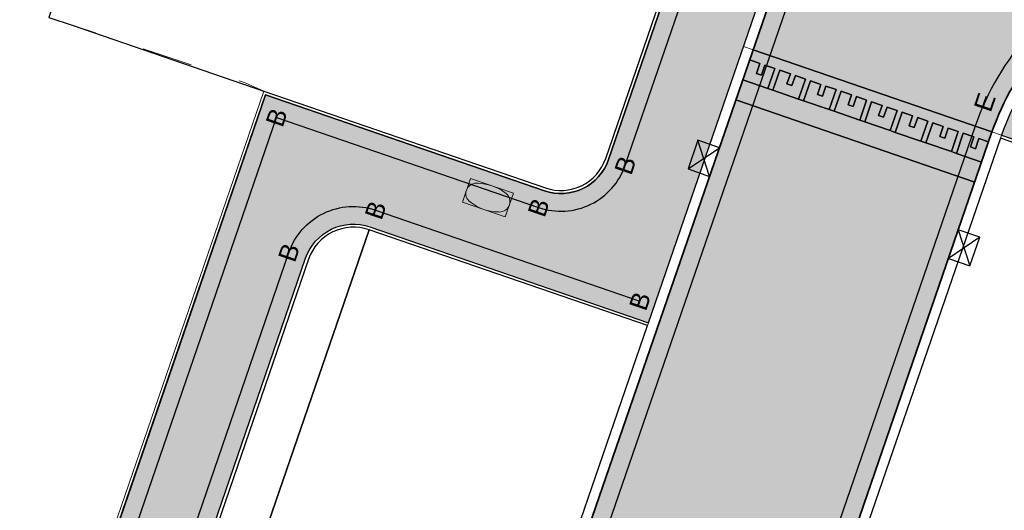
# Model space of a CAD drawing. Header units: metres. Extents: x 131295 to 132236, y 397710 to 398702.
# Tile 54 of 127: x 131495 to 131514, y 397999 to 398008. Entities that reach past the tile are written whole.
import ezdxf
from ezdxf.enums import TextEntityAlignment as Align

# ---------------------------------------------------------------- set-up
doc = ezdxf.new("R2010")
doc.units = ezdxf.units.M
doc.linetypes.add('AL-MATERIAALS', pattern=[2, 1, -1])
for name, color, linetype, lineweight in [('N-IE-tegel straatpot brandkraan', 190, 'Continuous', 18), ('N-KO-opsluitband 60x200mm', 2, 'Continuous', 25), ('N-KO-opsluitband achterkant', 8, 'Continuous', 5), ('N-KO-tekst banden', 1, 'Continuous', 18), ('N-KO-trottoirband 180-200x250mm', 3, 'Continuous', 35), ('N-KO-trottoirband achterkant', 8, 'Continuous', 5), ('N-RI-trottoirkolk', 7, 'Continuous', 25), ("N-VH-arcering 'MAT' grijs 254", 254, 'Continuous', 18), ('X-AL-materiaalscheiding', 1, 'AL-MATERIAALS', 18), ('X-AL-sinusdrempel grijs', 252, 'Continuous', 25), ('X-AL-sinusdrempel wit', 255, 'Continuous', 25), ('X-AL-sinusdrempel zwart', 250, 'Continuous', 25)]:
    doc.layers.add(name, color=color, linetype=linetype, lineweight=lineweight)
doc.layers.add("N-VH-arcering 'MAT' kleur 1 (heiderood)", color=7, linetype='Continuous', lineweight=18, true_color=0xd98c8c)
for name, color, linetype, plot in [('X-AL-contourlijnen', 30, 'Continuous', False), ('X-AL-hulplijn bandenlijnnummers', 30, 'Continuous', False), ('X-AL-hulplijn hoogtetekst', 190, 'Continuous', False)]:
    doc.layers.add(name, color=color, linetype=linetype, plot=plot)
doc.styles.add('CS Annotative', font='arial.ttf')

# ---------------------------------------------------------------- blocks, each defined once
blk = doc.blocks.new('*U91')
for p, q in [((-0.512659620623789, -1.409673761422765), (-1.601851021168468, 2.178663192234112)), ((-2.627170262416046, -0.640684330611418), (0.512659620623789, 1.409673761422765))]:
    blk.add_line(p, q)
blk.add_lwpolyline([(-0.512659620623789, -1.409673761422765), (0.512659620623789, 1.409673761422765), (-1.601851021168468, 2.178663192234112), (-2.627170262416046, -0.640684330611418)], close=True)
blk = doc.blocks.new('*U90')
for p, q in [((0.5126596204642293, 1.409673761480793), (1.601851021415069, -2.178663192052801)), ((2.627170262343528, 0.6406843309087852), (-0.5126596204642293, -1.409673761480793))]:
    blk.add_line(p, q)
blk.add_lwpolyline([(0.5126596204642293, 1.409673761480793), (-0.5126596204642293, -1.409673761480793), (1.601851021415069, -2.178663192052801), (2.627170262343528, 0.6406843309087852)], close=True)
blk = doc.blocks.new('*U587')
blk.add_lwpolyline([(0.5056962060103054, 0.08723223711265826), (-0.3449880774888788, 0.3798961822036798), (-0.5056959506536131, -0.08723229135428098), (0.3449883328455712, -0.3798962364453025)], close=True)
at = {"extrusion": (0, 0, -1)}
for centre, radius, start, end in [((0.2308632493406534, 0.0794247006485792), 0.2056664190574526, 306.5518624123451, 91.41799835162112), ((0.3000124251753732, -2.714053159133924), 3, 91.41799835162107, 92.09289058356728), ((0.2246977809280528, -0.6531275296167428), 0.9376986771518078, 92.09289058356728, 125.876948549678), ((-0.2308632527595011, -0.07942469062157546), 0.205666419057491, 126.5518491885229, 271.4179851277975), ((1.433302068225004, -2.324163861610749), 3, 125.876948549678, 126.5518491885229), ((-1.433302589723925, 2.324163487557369), 3, 305.8769659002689, 306.5518624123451), ((-0.30001178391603, 2.714053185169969), 3, 271.4179851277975, 272.092873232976)]:
    blk.add_arc(centre, radius, start, end, dxfattribs=at)
blk.add_arc((0.2246977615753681, 0.653127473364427), 0.937698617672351, 234.1230340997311, 267.907126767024)

msp = doc.modelspace()

# ---------------------------------------------------------------- hatches: boundary and pattern name
at = {"layer": "N-VH-arcering 'MAT' grijs 254"}
h = msp.add_hatch(color=256, dxfattribs=at)
h.dxf.hatch_style = 1
edge = h.paths.add_edge_path()
edge.add_line((131469.720884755, 397919.6016421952), (131468.6937363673, 397916.2076356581))
edge.add_line((131468.6937363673, 397916.2076356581), (131468.4773752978, 397915.0086965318))
edge.add_line((131468.4773752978, 397915.0086965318), (131471.6858443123, 397914.4296948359))
edge.add_line((131471.6858443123, 397914.4296948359), (131472.6788368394, 397914.3013070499))
edge.add_arc((131473.529258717, 397919.0253712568), 4.800000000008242, 259.7949652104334, 311.7805349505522)
edge.add_line((131476.7273987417, 397915.4459997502), (131471.7242056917, 397916.3457020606))
edge.add_arc((131471.9011924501, 397917.3299152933), 0.9999999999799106, 161.0447215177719, 259.8057040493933, ccw=False)
edge.add_line((131470.9554200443, 397917.6547453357), (131475.5837711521, 397931.1306132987))
edge.add_line((131475.5837711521, 397931.1306132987), (131475.9735672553, 397932.2655403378))
edge.add_line((131475.9735672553, 397932.2655403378), (131478.6631603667, 397940.0965369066))
edge.add_line((131478.6631603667, 397940.0965369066), (131479.0529564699, 397941.2314639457))
edge.add_line((131479.0529564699, 397941.2314639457), (131480.6354771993, 397945.8391179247))
edge.add_line((131480.6354771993, 397945.8391179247), (131481.220171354, 397947.5415084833))
edge.add_line((131481.220171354, 397947.5415084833), (131483.7668392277, 397954.9563651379))
edge.add_line((131483.7668392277, 397954.9563651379), (131484.1566353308, 397956.0912921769))
edge.add_line((131484.1566353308, 397956.0912921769), (131485.1168426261, 397958.8870236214))
edge.add_line((131485.1168426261, 397958.8870236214), (131485.5066387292, 397960.0219506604))
edge.add_line((131485.5066387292, 397960.0219506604), (131488.1962318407, 397967.8529472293))
edge.add_line((131488.1962318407, 397967.8529472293), (131488.5860279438, 397968.9878742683))
edge.add_line((131488.5860279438, 397968.9878742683), (131489.8705430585, 397972.7278576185))
edge.add_line((131489.8705430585, 397972.7278576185), (131490.2603391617, 397973.8627846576))
edge.add_line((131490.2603391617, 397973.8627846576), (131492.9499322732, 397981.6937812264))
edge.add_line((131492.9499322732, 397981.6937812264), (131493.3397283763, 397982.8287082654))
edge.add_line((131493.3397283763, 397982.8287082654), (131494.9180317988, 397987.4240831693))
edge.add_line((131494.9180317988, 397987.4240831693), (131495.307827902, 397988.5590102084))
edge.add_line((131495.307827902, 397988.5590102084), (131497.9974210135, 397996.3900067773))
edge.add_line((131497.9974210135, 397996.3900067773), (131498.3872171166, 397997.5249338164))
edge.add_line((131498.3872171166, 397997.5249338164), (131500.5216417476, 398003.7395065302))
edge.add_arc((131501.4674141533, 398003.4146764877), 0.9999999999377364, 71.01506341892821, 161.0447215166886, ccw=False)
edge.add_line((131501.7927337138, 398004.3602806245), (131507.3103871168, 398002.4620226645))
edge.add_line((131507.3103871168, 398002.4620226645), (131509.6426286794, 398009.2411332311))
edge.add_arc((131505.1037288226, 398010.8026671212), 4.799999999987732, 341.0150634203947, 431.0336210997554)
edge.add_line((131506.6637925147, 398015.3420725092), (131505.7343337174, 398015.7143712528))
edge.add_line((131505.7343337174, 398015.7143712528), (131501.2186420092, 398017.2662852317))
edge.add_line((131501.2186420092, 398017.2662852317), (131501.0723860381, 398016.8407159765))
edge.add_line((131501.0723860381, 398016.8407159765), (131500.7886732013, 398016.9382199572))
edge.add_line((131500.7886732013, 398016.9382199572), (131500.3499052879, 398015.6615121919))
edge.add_line((131500.3499052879, 398015.6615121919), (131500.4633904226, 398015.6225105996))
edge.add_line((131500.4633904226, 398015.6225105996), (131506.0950346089, 398013.6870756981))
edge.add_arc((131505.1199948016, 398010.8499473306), 2.999999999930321, -18.984936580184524, 71.0336211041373, ccw=False)
edge.add_line((131507.956807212, 398009.8739886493), (131506.5191944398, 398005.6952894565))
edge.add_arc((131505.573590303, 398006.0206090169), 1.000000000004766, 251.0150634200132, 341.0150634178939, ccw=False)
edge.add_line((131505.2482707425, 398005.0750048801), (131499.7292464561, 398006.97373447))
edge.add_line((131499.7292464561, 398006.97373447), (131498.1082772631, 398002.2541342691))
edge.add_line((131498.1082772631, 398002.2541342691), (131469.720884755, 397919.6016421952))
h = msp.add_hatch(color=256, dxfattribs=at)
h.dxf.hatch_style = 1
edge = h.paths.add_edge_path()
edge.add_arc((131522.2964109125, 398000.6475474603), 4.000000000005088, 69.45333164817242, 160.9969746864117, ccw=False)
edge.add_line((131523.700291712, 398004.393093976), (131523.943210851, 398004.3020446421))
edge.add_line((131523.943210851, 398004.3020446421), (131525.1014125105, 398007.3921205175))
edge.add_line((131525.1014125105, 398007.3921205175), (131520.5221004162, 398009.1085077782))
edge.add_arc((131518.8374434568, 398004.6138519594), 4.800000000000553, 69.45333164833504, 161.0150634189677)
edge.add_line((131514.2985436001, 398006.1753858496), (131516.7208439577, 398005.3420332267))
edge.add_arc((131516.3955243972, 398004.3964290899), 1.000000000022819, -19.003025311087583, 71.01506342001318, ccw=False)
edge.add_line((131517.341025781, 398004.070811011), (131514.7775896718, 397996.6273287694))
edge.add_line((131514.7775896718, 397996.6273287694), (131513.3030795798, 397997.1346097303))
edge.add_line((131513.3030795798, 397997.1346097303), (131511.2405535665, 397991.1394795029))
edge.add_line((131511.2405535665, 397991.1394795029), (131509.6331906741, 397991.6924662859))
edge.add_arc((131509.535594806, 397991.4087850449), 0.2999999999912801, 71.01506341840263, 161.015063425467)
edge.add_line((131509.2519135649, 397991.506380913), (131509.819276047, 397991.3111891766))
edge.add_line((131509.819276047, 397991.3111891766), (131509.7542121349, 397991.1220683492))
edge.add_line((131509.7542121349, 397991.1220683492), (131509.2662327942, 397989.703662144))
edge.add_line((131509.2662327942, 397989.703662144), (131509.2011688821, 397989.5145413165))
edge.add_line((131509.2011688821, 397989.5145413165), (131508.6338064, 397989.7097330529))
edge.add_arc((131508.917487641, 397989.6121371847), 0.2999999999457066, 161.01506340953, 251.0150634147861)
edge.add_line((131508.8198917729, 397989.3284559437), (131510.4272546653, 397988.7754691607))
edge.add_line((131510.4272546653, 397988.7754691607), (131502.8147769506, 397966.6483323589))
edge.add_line((131502.8147769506, 397966.6483323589), (131505.9814055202, 397965.5577876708))
edge.add_line((131505.9814055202, 397965.5577876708), (131518.5144053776, 398001.9500197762))
at = {"layer": "N-VH-arcering 'MAT' kleur 1 (heiderood)"}
h = msp.add_hatch(color=256, dxfattribs=at)
h.dxf.hatch_style = 1
edge = h.paths.add_edge_path()
edge.add_arc((131524.3839409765, 398020.7358182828), 5.0000000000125, 161.0150634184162, 249.4383931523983, ccw=False)
edge.add_line((131519.6559202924, 398022.3624160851), (131514.9278996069, 398023.9890138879))
edge.add_line((131514.9278996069, 398023.9890138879), (131514.1910529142, 398021.8472266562))
edge.add_arc((131509.4630321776, 398023.4738244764), 5.000000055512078, 250.98388689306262, 341.0150634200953, ccw=False)
edge.add_line((131507.8338619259, 398018.7466895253), (131506.7287951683, 398015.5312144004))
edge.add_arc((131505.1037288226, 398010.8026671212), 4.99999999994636, -18.984936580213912, 71.03362110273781, ccw=False)
edge.add_line((131509.8317495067, 398009.176069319), (131509.3814020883, 398007.8670475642))
edge.add_line((131509.3814020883, 398007.8670475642), (131514.1094227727, 398006.2404497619))
edge.add_arc((131518.8374434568, 398004.6138519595), 4.999999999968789, 69.45333164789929, 161.0150634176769, ccw=False)
edge.add_line((131520.5922944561, 398009.295785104), (131521.1040537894, 398009.103970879))
edge.add_line((131521.1040537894, 398009.103970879), (131523.5775807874, 398015.6980958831))
edge.add_line((131523.5775807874, 398015.6980958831), (131522.6278693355, 398016.0543428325))
h = msp.add_hatch(color=256, dxfattribs=at)
h.dxf.hatch_style = 1
h.paths.add_polyline_path([(131499.7586533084, 397964.5271665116), (131499.8562491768, 397964.8108477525), (131500.5394202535, 397966.7966164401), (131500.6370161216, 397967.080297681), (131508.4446855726, 397989.774796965), (131508.5097494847, 397989.9639177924), (131508.9977288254, 397991.3823239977), (131509.0627927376, 397991.571444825), (131511.3400296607, 397998.1906737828), (131513.7678372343, 398005.2475654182), (131509.0398165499, 398006.8741632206), (131505.0558982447, 397995.2941351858), (131501.5424469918, 397985.081610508), (131500.0008036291, 397980.6005263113), (131496.4873523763, 397970.3880016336), (131495.2399400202, 397966.7621566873), (131491.7264887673, 397956.5496320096), (131490.8038729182, 397953.8678708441), (131487.7458690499, 397944.979191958), (131487.6808051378, 397944.7900711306), (131487.2578897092, 397943.5607857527), (131487.1928257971, 397943.3716649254), (131485.6925035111, 397939.0106884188), (131482.1790522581, 397928.7981637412), (131478.8614384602, 397919.1548784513), (131483.5894591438, 397917.5282806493), (131487.9977054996, 397930.3417001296), (131490.144814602, 397936.5826874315), (131492.9429723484, 397944.7160733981), (131495.0900814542, 397950.9570606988)])
at = {"layer": 'X-AL-sinusdrempel grijs'}
msp.add_hatch(color=256, dxfattribs=at).paths.add_polyline_path([(131513.4056652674, 398005.8163252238), (131513.306376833, 398005.8504837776), (131512.8004786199, 398006.0245297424), (131512.7011901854, 398006.0586882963), (131512.1952919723, 398006.2327342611), (131512.0960035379, 398006.266892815), (131511.5901053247, 398006.4409387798), (131511.4908168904, 398006.4750973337), (131510.9849186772, 398006.6491432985), (131510.8856302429, 398006.6833018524), (131510.3797320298, 398006.8573478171), (131510.2804435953, 398006.8915063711), (131509.7745453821, 398007.0655523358), (131509.6752569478, 398007.0997108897), (131509.1764507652, 398007.271316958), (131509.0398165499, 398006.8741632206), (131513.7678372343, 398005.2475654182), (131513.9044714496, 398005.6447191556)])
at = {"layer": 'X-AL-sinusdrempel wit'}
msp.add_hatch(color=256, dxfattribs=at).paths.add_polyline_path([(131509.3814020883, 398007.8670475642), (131509.3130849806, 398007.6684706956), (131509.51402586, 398007.5993402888), (131509.4457087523, 398007.40076342), (131509.5449971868, 398007.3666048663), (131509.6133142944, 398007.5651817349), (131509.8118911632, 398007.4968646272), (131509.6752569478, 398007.0997108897), (131509.7745453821, 398007.0655523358), (131509.9111795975, 398007.4627060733), (131510.1192125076, 398007.3911357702), (131510.0508953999, 398007.1925589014), (131510.1501838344, 398007.1584003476), (131510.218500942, 398007.3569772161), (131510.4170778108, 398007.2886601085), (131510.2804435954, 398006.8915063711), (131510.3797320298, 398006.8573478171), (131510.5163662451, 398007.2545015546), (131510.7243991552, 398007.1829312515), (131510.6560820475, 398006.9843543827), (131510.7553704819, 398006.9501958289), (131510.8236875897, 398007.1487726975), (131511.0222644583, 398007.0804555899), (131510.8856302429, 398006.6833018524), (131510.9849186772, 398006.6491432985), (131511.1215528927, 398007.046297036), (131511.3295858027, 398006.9747267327), (131511.2612686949, 398006.7761498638), (131511.3605571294, 398006.7419913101), (131511.428874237, 398006.9405681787), (131511.6274511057, 398006.8722510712), (131511.4908168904, 398006.4750973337), (131511.5901053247, 398006.4409387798), (131511.7267395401, 398006.8380925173), (131511.9347724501, 398006.7665222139), (131511.8664553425, 398006.5679453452), (131511.9657437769, 398006.5337867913), (131512.0340608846, 398006.7323636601), (131512.2326377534, 398006.6640465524), (131512.0960035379, 398006.266892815), (131512.1952919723, 398006.2327342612), (131512.3319261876, 398006.6298879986), (131512.5399590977, 398006.5583176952), (131512.4716419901, 398006.3597408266), (131512.5709304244, 398006.3255822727), (131512.6392475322, 398006.5241591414), (131512.8378244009, 398006.4558420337), (131512.7011901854, 398006.0586882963), (131512.8004786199, 398006.0245297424), (131512.9371128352, 398006.4216834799), (131513.1451457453, 398006.3501131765), (131513.0768286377, 398006.1515363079), (131513.176117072, 398006.117377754), (131513.2444341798, 398006.3159546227), (131513.4430110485, 398006.247637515), (131513.306376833, 398005.8504837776), (131513.4056652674, 398005.8163252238), (131513.5422994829, 398006.2134789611), (131513.7503323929, 398006.1419086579), (131513.6820152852, 398005.9433317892), (131513.7813037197, 398005.9091732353), (131513.8496208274, 398006.107750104), (131514.041105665, 398006.0418728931), (131514.1094227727, 398006.2404497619)])
at = {"layer": 'X-AL-sinusdrempel zwart'}
for points in [[(131509.8118911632, 398007.496864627), (131509.6133142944, 398007.5651817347), (131509.5449971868, 398007.3666048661), (131509.4457087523, 398007.4007634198), (131509.51402586, 398007.5993402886), (131509.3130849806, 398007.6684706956), (131509.1764507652, 398007.271316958), (131509.6752569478, 398007.0997108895)], [(131510.4170778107, 398007.2886601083), (131510.218500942, 398007.356977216), (131510.1501838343, 398007.1584003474), (131510.0508953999, 398007.1925589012), (131510.1192125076, 398007.39113577), (131509.9111795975, 398007.4627060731), (131509.7745453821, 398007.0655523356), (131510.2804435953, 398006.8915063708)], [(131511.0222644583, 398007.0804555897), (131510.8236875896, 398007.1487726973), (131510.7553704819, 398006.9501958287), (131510.6560820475, 398006.9843543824), (131510.7243991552, 398007.1829312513), (131510.5163662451, 398007.2545015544), (131510.3797320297, 398006.8573478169), (131510.8856302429, 398006.6833018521)], [(131511.6274511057, 398006.872251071), (131511.4288742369, 398006.9405681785), (131511.3605571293, 398006.7419913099), (131511.2612686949, 398006.7761498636), (131511.3295858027, 398006.9747267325), (131511.1215528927, 398007.0462970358), (131510.9849186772, 398006.6491432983), (131511.4908168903, 398006.4750973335)], [(131512.2326377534, 398006.6640465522), (131512.0340608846, 398006.7323636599), (131511.9657437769, 398006.5337867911), (131511.8664553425, 398006.5679453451), (131511.9347724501, 398006.7665222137), (131511.72673954, 398006.8380925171), (131511.5901053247, 398006.4409387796), (131512.0960035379, 398006.2668928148)], [(131512.8378244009, 398006.4558420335), (131512.6392475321, 398006.5241591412), (131512.5709304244, 398006.3255822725), (131512.47164199, 398006.3597408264), (131512.5399590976, 398006.558317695), (131512.3319261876, 398006.6298879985), (131512.1952919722, 398006.232734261), (131512.7011901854, 398006.0586882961)], [(131513.4430110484, 398006.2476375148), (131513.2444341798, 398006.3159546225), (131513.176117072, 398006.1173777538), (131513.0768286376, 398006.1515363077), (131513.1451457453, 398006.3501131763), (131512.9371128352, 398006.4216834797), (131512.8004786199, 398006.0245297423), (131513.306376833, 398005.8504837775)], [(131514.041105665, 398006.0418728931), (131513.8496208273, 398006.1077501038), (131513.7813037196, 398005.9091732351), (131513.6820152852, 398005.943331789), (131513.7503323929, 398006.1419086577), (131513.5422994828, 398006.213478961), (131513.4056652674, 398005.8163252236), (131513.9044714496, 398005.6447191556)]]:
    msp.add_hatch(color=256, dxfattribs=at).paths.add_polyline_path(points)

# ---------------------------------------------------------------- linework, layer by layer
at = {"layer": 'N-KO-opsluitband 60x200mm', "flags": 128}
for points in [[(131448.492, 397927.037), (131448.1858229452, 397926.1551776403), (131464.0850284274, 397920.6137285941), (131464.3862742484, 397921.499552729), (131465.8175513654, 397921.0128124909), (131469.7208847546, 397919.601642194), (131499.7292464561, 398006.97373447), (131505.2482707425, 398005.0750048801, 0.4142135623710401), (131506.5191944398, 398005.6952894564), (131507.956807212, 398009.8739886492, 0.4143084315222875), (131506.0950346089, 398013.6870756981), (131500.4633904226, 398015.6225105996)], [(131514.2985436, 398006.1753858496), (131516.7208439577, 398005.3420332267, -0.4143060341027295), (131517.341025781, 398004.070811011), (131514.7775896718, 397996.6273287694), (131513.3030795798, 397997.1346097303)], [(131499.3343861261, 397997.1990758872), (131498.3872171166, 397997.5249338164), (131500.5216417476, 398003.7395065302, -0.4143651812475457), (131501.7927337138, 398004.3602806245), (131507.3103871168, 398002.4620226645)]]:
    msp.add_lwpolyline(points, format="xyb", dxfattribs=at)
at = {"layer": 'N-KO-opsluitband achterkant', "flags": 128}
for points in [[(131448.5486806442, 397927.0173199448), (131448.2621603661, 397926.1921111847), (131464.0476879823, 397920.6902829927), (131464.3487871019, 397921.5756757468), (131465.8374119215, 397921.0694330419), (131469.6839440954, 397919.6787980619), (131499.6920000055, 398007.0499999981), (131505.2677899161, 398005.1317411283, 0.4142135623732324), (131506.4624581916, 398005.71480863), (131507.9000709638, 398009.8935078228, 0.4143084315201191), (131506.0755338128, 398013.6303331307), (131500.4438896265, 398015.5657680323)], [(131514.2790244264, 398006.1186496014), (131516.7013247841, 398005.2852969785, -0.4143060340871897), (131517.284295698, 398004.0903480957), (131514.7403905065, 397996.7035780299), (131513.3225987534, 397997.1913459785)], [(131499.3539052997, 397997.2558121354), (131498.4634431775, 397997.5621609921), (131500.5783880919, 398003.7200167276, -0.4143651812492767), (131501.7732145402, 398004.3035443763), (131507.2908679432, 398002.4052864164)]]:
    msp.add_lwpolyline(points, format="xyb", dxfattribs=at)
at = {"layer": 'N-KO-trottoirband 180-200x250mm'}
msp.add_lwpolyline([(131506.7287951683, 398015.5312144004, -0.4143084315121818), (131509.8317495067, 398009.176069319), (131505.0558982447, 397995.2941351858)], format="xyb", dxfattribs=at)
at = {"layer": 'N-KO-trottoirband 180-200x250mm', "flags": 128}
msp.add_lwpolyline([(131525.1716065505, 398007.5793978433), (131520.5922944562, 398009.295785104, 0.4222197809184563), (131514.1094227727, 398006.2404497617), (131511.3400296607, 397998.1906737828, 0.4142135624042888), (131511.6501719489, 397997.5552119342), (131512.8320129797, 397997.1486189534, -0.4142135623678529), (131512.9870841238, 397996.830888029), (131511.1978265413, 397991.6300652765, -0.4142135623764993), (131510.880095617, 397991.4749941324), (131509.6982545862, 397991.8815871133, 0.4142135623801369), (131509.0627927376, 397991.571444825)], format="xyb", dxfattribs=at)
at = {"layer": 'N-KO-trottoirband achterkant'}
for points in [[(131506.6637925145, 398015.3420725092, -0.4143084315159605), (131509.6426286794, 398009.2411332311), (131504.8667774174, 397995.3591990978)], [(131509.2519135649, 397991.506380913, -0.4142135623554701), (131509.6331906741, 397991.6924662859), (131511.2405535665, 397991.1394795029), (131513.3225987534, 397997.1913459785), (131511.715235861, 397997.7443327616, -0.4142135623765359), (131511.5291504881, 397998.1256098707), (131514.2985436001, 398006.1753858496, -0.4222197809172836), (131520.5221004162, 398009.1085077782), (131525.1014125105, 398007.3921205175), (131525.1716065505, 398007.5793978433)]]:
    msp.add_lwpolyline(points, format="xyb", dxfattribs=at)
at = {"layer": 'N-KO-trottoirband achterkant', "ltscale": 2, "flags": 128}
for points in [[(131509.3814020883, 398007.8670475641), (131509.1922812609, 398007.9321114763)], [(131514.1094227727, 398006.2404497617), (131514.2985436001, 398006.1753858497)]]:
    msp.add_lwpolyline(points, dxfattribs=at)
at = {"layer": 'X-AL-contourlijnen', "flags": 128}
for points in [[(131522.6278693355, 398016.0543428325, -0.4061764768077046), (131519.6559202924, 398022.3624160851), (131514.9278996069, 398023.9890138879), (131514.1910529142, 398021.8472266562, -0.4143729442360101), (131507.8338619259, 398018.7466895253), (131506.7287951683, 398015.5312144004, -0.4143084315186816), (131509.8317495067, 398009.176069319), (131509.3814020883, 398007.8670475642), (131514.1094227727, 398006.2404497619, -0.4222197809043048), (131520.5922944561, 398009.295785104), (131521.1040537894, 398009.103970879), (131523.5775807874, 398015.6980958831)], [(131506.0755338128, 398013.6303331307), (131500.4438896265, 398015.5657680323), (131499.66560828, 398013.3011588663), (131497.2885494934, 398014.12484552), (131495.44, 398008.51), (131495.92, 398008.35), (131499.6920000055, 398007.0499999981), (131505.2677899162, 398005.1317411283, 0.4142135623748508), (131506.4624581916, 398005.7148086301), (131507.9000709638, 398009.8935078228, 0.4143084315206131)], [(131518.5144053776, 398001.9500197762, -0.4221267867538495), (131523.700291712, 398004.393093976), (131523.943210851, 398004.3020446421), (131525.1014125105, 398007.3921205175), (131520.5221004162, 398009.1085077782, 0.4222197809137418), (131514.2985436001, 398006.1753858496), (131516.7208439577, 398005.3420332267, -0.4143060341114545), (131517.341025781, 398004.070811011), (131514.7775896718, 397996.6273287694), (131513.3030795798, 397997.1346097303), (131511.2405535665, 397991.1394795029), (131509.6331906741, 397991.6924662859, 0.4142135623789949), (131509.2519135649, 397991.506380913), (131509.819276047, 397991.3111891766), (131509.7542121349, 397991.1220683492), (131509.2662327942, 397989.703662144), (131509.2011688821, 397989.5145413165), (131508.6338064, 397989.7097330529, 0.4142135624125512), (131508.8198917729, 397989.3284559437), (131510.4272546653, 397988.7754691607), (131502.8147769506, 397966.6483323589), (131505.9814055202, 397965.5577876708)], [(131517.2842956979, 398004.0903480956, 0.4143060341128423), (131516.701324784, 398005.2852969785), (131514.2790244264, 398006.1186496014), (131511.5291504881, 397998.1256098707, 0.4142135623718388), (131511.715235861, 397997.7443327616), (131513.3225987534, 397997.1913459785), (131514.7403905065, 397996.7035780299)], [(131501.7779914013, 398004.3018865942, 0.4159417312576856), (131500.5783880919, 398003.7200167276), (131498.4634431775, 397997.5621609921), (131499.3539052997, 397997.2558121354)]]:
    msp.add_lwpolyline(points, format="xyb", close=True, dxfattribs=at)
for points in [[(131507.956807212, 398009.8739886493), (131506.5191944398, 398005.6952894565, -0.4142135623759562), (131505.2482707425, 398005.0750048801), (131499.7292464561, 398006.97373447), (131498.1082772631, 398002.2541342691), (131469.720884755, 397919.6016421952)], [(131479.0529564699, 397941.2314639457), (131480.6354771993, 397945.8391179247), (131481.220171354, 397947.5415084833), (131483.7668392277, 397954.9563651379), (131484.1566353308, 397956.0912921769), (131485.1168426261, 397958.8870236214), (131485.5066387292, 397960.0219506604), (131488.1962318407, 397967.8529472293), (131488.5860279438, 397968.9878742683), (131489.8705430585, 397972.7278576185), (131490.2603391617, 397973.8627846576), (131492.9499322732, 397981.6937812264), (131493.3397283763, 397982.8287082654), (131494.9180317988, 397987.4240831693), (131495.307827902, 397988.5590102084), (131497.9974210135, 397996.3900067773), (131498.3872171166, 397997.5249338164), (131500.5216417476, 398003.7395065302, -0.4143651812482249), (131501.7927337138, 398004.3602806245), (131507.3103871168, 398002.4620226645), (131509.6426286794, 398009.2411332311, 0.4143084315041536)]]:
    msp.add_lwpolyline(points, format="xyb", dxfattribs=at)
for points in [[(131509.3814020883, 398007.8670475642), (131509.3130849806, 398007.6684706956), (131509.51402586, 398007.5993402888), (131509.4457087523, 398007.40076342), (131509.5449971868, 398007.3666048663), (131509.6133142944, 398007.5651817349), (131509.8118911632, 398007.4968646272), (131509.6752569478, 398007.0997108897), (131509.7745453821, 398007.0655523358), (131509.9111795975, 398007.4627060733), (131510.1192125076, 398007.3911357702), (131510.0508953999, 398007.1925589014), (131510.1501838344, 398007.1584003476), (131510.218500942, 398007.3569772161), (131510.4170778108, 398007.2886601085), (131510.2804435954, 398006.8915063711), (131510.3797320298, 398006.8573478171), (131510.5163662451, 398007.2545015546), (131510.7243991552, 398007.1829312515), (131510.6560820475, 398006.9843543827), (131510.7553704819, 398006.9501958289), (131510.8236875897, 398007.1487726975), (131511.0222644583, 398007.0804555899), (131510.8856302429, 398006.6833018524), (131510.9849186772, 398006.6491432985), (131511.1215528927, 398007.046297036), (131511.3295858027, 398006.9747267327), (131511.2612686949, 398006.7761498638), (131511.3605571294, 398006.7419913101), (131511.428874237, 398006.9405681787), (131511.6274511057, 398006.8722510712), (131511.4908168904, 398006.4750973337), (131511.5901053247, 398006.4409387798), (131511.7267395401, 398006.8380925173), (131511.9347724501, 398006.7665222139), (131511.8664553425, 398006.5679453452), (131511.9657437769, 398006.5337867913), (131512.0340608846, 398006.7323636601), (131512.2326377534, 398006.6640465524), (131512.0960035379, 398006.266892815), (131512.1952919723, 398006.2327342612), (131512.3319261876, 398006.6298879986), (131512.5399590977, 398006.5583176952), (131512.4716419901, 398006.3597408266), (131512.5709304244, 398006.3255822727), (131512.6392475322, 398006.5241591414), (131512.8378244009, 398006.4558420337), (131512.7011901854, 398006.0586882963), (131512.8004786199, 398006.0245297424), (131512.9371128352, 398006.4216834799), (131513.1451457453, 398006.3501131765), (131513.0768286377, 398006.1515363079), (131513.176117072, 398006.117377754), (131513.2444341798, 398006.3159546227), (131513.4430110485, 398006.247637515), (131513.306376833, 398005.8504837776), (131513.4056652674, 398005.8163252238), (131513.5422994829, 398006.2134789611), (131513.7503323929, 398006.1419086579), (131513.6820152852, 398005.9433317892), (131513.7813037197, 398005.9091732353), (131513.8496208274, 398006.107750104), (131514.041105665, 398006.0418728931), (131514.1094227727, 398006.2404497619)], [(131509.8118911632, 398007.496864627), (131509.6133142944, 398007.5651817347), (131509.5449971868, 398007.3666048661), (131509.4457087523, 398007.4007634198), (131509.51402586, 398007.5993402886), (131509.3130849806, 398007.6684706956), (131509.1764507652, 398007.271316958), (131509.6752569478, 398007.0997108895)], [(131510.4170778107, 398007.2886601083), (131510.218500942, 398007.356977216), (131510.1501838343, 398007.1584003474), (131510.0508953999, 398007.1925589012), (131510.1192125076, 398007.39113577), (131509.9111795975, 398007.4627060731), (131509.7745453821, 398007.0655523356), (131510.2804435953, 398006.8915063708)], [(131513.4056652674, 398005.8163252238), (131513.306376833, 398005.8504837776), (131512.8004786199, 398006.0245297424), (131512.7011901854, 398006.0586882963), (131512.1952919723, 398006.2327342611), (131512.0960035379, 398006.266892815), (131511.5901053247, 398006.4409387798), (131511.4908168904, 398006.4750973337), (131510.9849186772, 398006.6491432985), (131510.8856302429, 398006.6833018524), (131510.3797320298, 398006.8573478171), (131510.2804435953, 398006.8915063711), (131509.7745453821, 398007.0655523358), (131509.6752569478, 398007.0997108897), (131509.1764507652, 398007.271316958), (131509.0398165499, 398006.8741632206), (131513.7678372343, 398005.2475654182), (131513.9044714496, 398005.6447191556)], [(131511.0222644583, 398007.0804555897), (131510.8236875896, 398007.1487726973), (131510.7553704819, 398006.9501958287), (131510.6560820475, 398006.9843543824), (131510.7243991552, 398007.1829312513), (131510.5163662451, 398007.2545015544), (131510.3797320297, 398006.8573478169), (131510.8856302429, 398006.6833018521)], [(131511.6274511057, 398006.872251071), (131511.4288742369, 398006.9405681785), (131511.3605571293, 398006.7419913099), (131511.2612686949, 398006.7761498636), (131511.3295858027, 398006.9747267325), (131511.1215528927, 398007.0462970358), (131510.9849186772, 398006.6491432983), (131511.4908168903, 398006.4750973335)], [(131512.2326377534, 398006.6640465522), (131512.0340608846, 398006.7323636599), (131511.9657437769, 398006.5337867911), (131511.8664553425, 398006.5679453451), (131511.9347724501, 398006.7665222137), (131511.72673954, 398006.8380925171), (131511.5901053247, 398006.4409387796), (131512.0960035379, 398006.2668928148)], [(131512.8378244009, 398006.4558420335), (131512.6392475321, 398006.5241591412), (131512.5709304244, 398006.3255822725), (131512.47164199, 398006.3597408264), (131512.5399590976, 398006.558317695), (131512.3319261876, 398006.6298879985), (131512.1952919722, 398006.232734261), (131512.7011901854, 398006.0586882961)], [(131513.4430110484, 398006.2476375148), (131513.2444341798, 398006.3159546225), (131513.176117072, 398006.1173777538), (131513.0768286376, 398006.1515363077), (131513.1451457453, 398006.3501131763), (131512.9371128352, 398006.4216834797), (131512.8004786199, 398006.0245297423), (131513.306376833, 398005.8504837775)], [(131514.041105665, 398006.0418728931), (131513.8496208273, 398006.1077501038), (131513.7813037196, 398005.9091732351), (131513.6820152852, 398005.943331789), (131513.7503323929, 398006.1419086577), (131513.5422994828, 398006.213478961), (131513.4056652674, 398005.8163252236), (131513.9044714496, 398005.6447191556)], [(131507.2908679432, 398002.4052864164), (131501.7779958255, 398004.3018994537), (131499.3539052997, 397997.2558121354), (131504.67765659, 397995.42426301), (131504.8667774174, 397995.3591990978)]]:
    msp.add_lwpolyline(points, close=True, dxfattribs=at)
msp.add_lwpolyline([(131500.6370161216, 397967.080297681), (131508.4446855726, 397989.774796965), (131508.5097494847, 397989.9639177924), (131508.9977288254, 397991.3823239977), (131509.0627927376, 397991.571444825), (131511.3400296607, 397998.1906737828), (131513.7678372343, 398005.2475654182), (131509.0398165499, 398006.8741632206), (131505.0558982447, 397995.2941351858), (131501.5424469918, 397985.081610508), (131500.0008036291, 397980.6005263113)], dxfattribs=at)
at = {"layer": 'X-AL-hulplijn bandenlijnnummers', "flags": 128}
for points in [[(131448.0629626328, 397926.8683971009), (131447.7405213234, 397925.9397319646), (131464.3028476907, 397920.1671612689), (131464.60494927, 397921.0555017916), (131465.7016981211, 397920.6825259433), (131469.9363719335, 397919.151566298), (131499.9465174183, 398006.5288522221), (131505.1344088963, 398004.7440434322, 0.4142135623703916), (131506.8501558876, 398005.5814276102), (131508.2877686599, 398009.7601268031, 0.4143084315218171), (131506.2087892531, 398014.0180740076), (131500.8608579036, 398015.8560049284)], [(131525.0135301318, 398008.0124242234), (131520.7151340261, 398009.6235204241, 0.4222197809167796), (131513.7784613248, 398006.3543116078), (131511.0090682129, 397998.3045356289, 0.4142135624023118), (131511.5363101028, 397997.2242504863), (131512.6235907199, 397996.8501894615), (131510.8993970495, 397991.8384875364), (131509.8121164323, 397992.2125485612, 0.3142339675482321), (131508.8769574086, 397991.9460901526, 0.3142339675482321)], [(131498.9368430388, 397996.9657103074), (131497.9425650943, 397997.3077752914), (131500.1906214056, 398003.853197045, -0.4143651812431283), (131501.9065955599, 398004.6912420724), (131507.1405677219, 398002.8905799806)]]:
    msp.add_lwpolyline(points, format="xyb", dxfattribs=at)
at = {"layer": 'X-AL-hulplijn bandenlijnnummers'}
msp.add_lwpolyline([(131507.123380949, 398015.756807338, -0.3979771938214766), (131510.1627109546, 398009.0622074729), (131505.4844555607, 397995.4639545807)], format="xyb", dxfattribs=at)
at = {"layer": 'X-AL-hulplijn hoogtetekst', "flags": 128}
msp.add_lwpolyline([(131448.1613629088, 397927.1518003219), (131447.7405213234, 397925.9397319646), (131464.3028476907, 397920.1671612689), (131464.60494927, 397921.0555017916), (131465.7016981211, 397920.6825259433), (131469.9363719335, 397919.151566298), (131499.9465174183, 398006.5288522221), (131505.1344088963, 398004.7440434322, 0.4142135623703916), (131506.8501558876, 398005.5814276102), (131508.2877686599, 398009.7601268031, 0.4143084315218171), (131506.2087892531, 398014.0180740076), (131500.5771450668, 398015.9535089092)], format="xyb", dxfattribs=at)
at = {"layer": 'X-AL-materiaalscheiding', "flags": 128}
for points in [[(131497.329240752, 398014.2377455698), (131497.31, 398014.19), (131495.44, 398008.51), (131495.92, 398008.35), (131499.325, 398007.215), (131499.6920000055, 398007.0499999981)], [(131514.1094227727, 398006.2404497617), (131509.3814020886, 398007.867047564)], [(131499.3539052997, 397997.2558121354), (131501.7779958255, 398004.3018994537)]]:
    msp.add_lwpolyline(points, dxfattribs=at)

# ---------------------------------------------------------------- block references
at = {"layer": 'N-IE-tegel straatpot brandkraan'}
msp.add_blockref('*U587', (131504.13, 398004.94), dxfattribs=at)
at = {"layer": 'N-RI-trottoirkolk', "xscale": 0.2, "yscale": 0.2, "zscale": 0.2, "rotation": 1}
for name, p in [('*U91', (131508.6169011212, 398005.6448778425)), ('*U90', (131513.3449218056, 398004.0182800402))]:
    msp.add_blockref(name, p, dxfattribs=at)

# ---------------------------------------------------------------- texts
at = {"layer": 'N-KO-tekst banden', "style": 'CS Annotative'}
for s, height, p in [('E', 0.3599999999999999, (131513.9673744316, 398006.8285590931)), ('B', 0.3599999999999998, (131499.9465174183, 398006.528852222)), ('B', 0.3599999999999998, (131506.8501558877, 398005.5814276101)), ('B', 0.3599999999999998, (131501.90659556, 398004.6912420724)), ('B', 0.3599999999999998, (131505.1344088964, 398004.7440434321)), ('B', 0.3599999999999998, (131500.1906214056, 398003.853197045)), ('B', 0.3599999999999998, (131507.1405677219, 398002.8905799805))]:
    msp.add_text(s, height=height, rotation=71.0187745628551, dxfattribs=at).set_placement(p, align=Align.MIDDLE)

doc.saveas('drawing.dxf')
